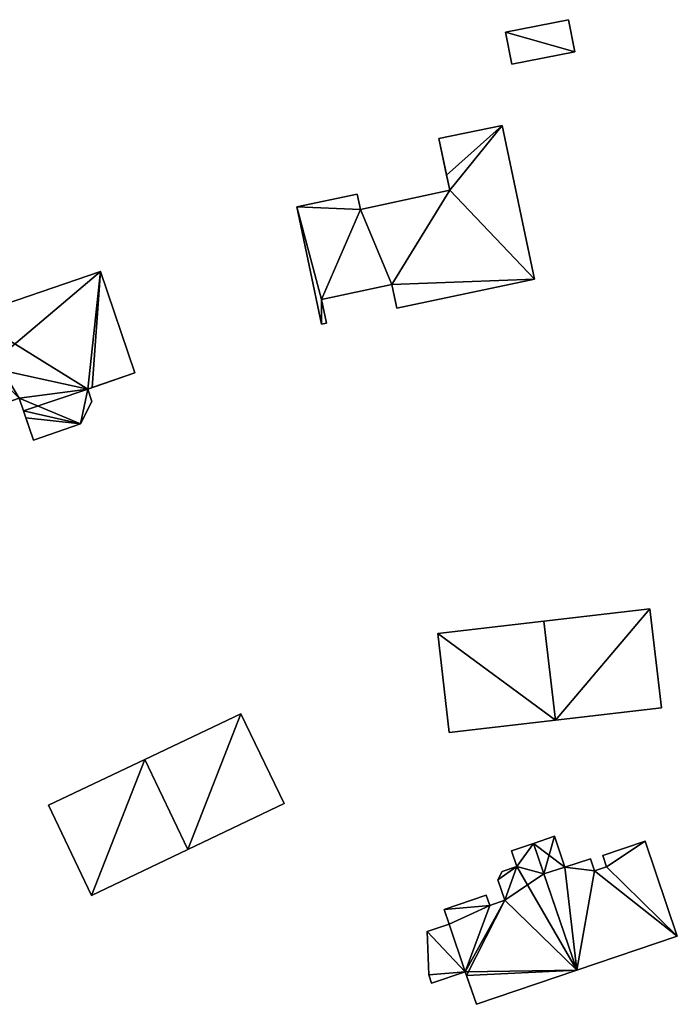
# Model space of a CAD drawing. Header units: inches. Extents: x 2560404 to 2560853, y 1205409 to 1205682.
# Tile 6 of 15: x 2560663 to 2560717, y 1205452 to 1205533. Entities that reach past the tile are written whole.
import ezdxf

# ---------------------------------------------------------------- set-up
doc = ezdxf.new("R2010")
doc.units = ezdxf.units.IN
doc.header["$MEASUREMENT"] = 0
doc.layers.add('bati3d_lod1_hmax_bat', color=10, linetype='Continuous')
doc.layers.add('bati3d_lod1_hmax_pt_bat', color=10, linetype='Continuous')

msp = doc.modelspace()

# ---------------------------------------------------------------- meshes
at = {"layer": 'bati3d_lod1_hmax_bat', "color": 22, "true_color": 0xdb4436}
mesh = msp.add_polyface(dxfattribs=at)
corners = [(2560703.243, 1205531.631, 610.386), (2560708.943, 1205530.03, 610.386), (2560703.762, 1205529.01, 610.386), (2560708.424, 1205532.66, 610.386), (2560703.762, 1205529.01, 613.647), (2560703.243, 1205531.631, 613.647), (2560708.943, 1205530.03, 613.647), (2560708.424, 1205532.66, 613.647)]
mesh.append_faces([[corners[k] for k in face] for face in [(5, 4, 6), (5, 6, 7), (3, 0, 5), (3, 5, 7), (1, 3, 7), (1, 7, 6), (2, 1, 6), (2, 6, 4), (0, 2, 4), (0, 4, 5), (0, 3, 1), (0, 1, 2)]])
mesh = msp.add_polyface(dxfattribs=at)
corners = [(2560698.679, 1205518.659, 606.191), (2560697.78, 1205522.9, 606.191), (2560702.971, 1205523.989, 606.191), (2560705.637, 1205511.366, 606.191), (2560691.338, 1205517.09, 606.191), (2560686.118, 1205517.3, 606.191), (2560691.069, 1205518.35, 606.191), (2560688.125, 1205507.668, 606.191), (2560688.136, 1205509.698, 606.191), (2560693.906, 1205510.918, 606.191), (2560694.315, 1205508.977, 606.191), (2560688.545, 1205507.758, 606.191), (2560697.78, 1205522.9, 613.146), (2560702.971, 1205523.989, 613.146), (2560698.679, 1205518.659, 613.146), (2560691.338, 1205517.09, 613.146), (2560691.069, 1205518.35, 613.146), (2560686.118, 1205517.3, 613.146), (2560688.125, 1205507.668, 613.146), (2560688.545, 1205507.758, 613.146), (2560688.136, 1205509.698, 613.146), (2560693.906, 1205510.918, 613.146), (2560694.315, 1205508.977, 613.146), (2560705.637, 1205511.366, 613.146)]
mesh.append_faces([[corners[k] for k in face] for face in [(15, 17, 20), (14, 21, 23), (15, 20, 21), (15, 21, 14), (20, 18, 19), (16, 17, 15), (20, 17, 18), (21, 22, 23), (13, 12, 14), (14, 23, 13), (3, 2, 13), (3, 13, 23), (10, 3, 23), (10, 23, 22), (9, 10, 22), (9, 22, 21), (8, 9, 21), (8, 21, 20), (11, 8, 20), (11, 20, 19), (7, 11, 19), (7, 19, 18), (5, 7, 18), (5, 18, 17), (6, 5, 17), (6, 17, 16), (4, 6, 16), (4, 16, 15), (0, 4, 15), (0, 15, 14), (1, 0, 14), (1, 14, 12), (2, 1, 12), (2, 12, 13), (8, 5, 4), (9, 0, 3), (8, 4, 9), (4, 0, 9), (7, 8, 11), (9, 3, 10), (7, 5, 8), (4, 5, 6), (0, 2, 3), (0, 1, 2)]])
mesh = msp.add_polyface(dxfattribs=at)
corners = [(2560672.813, 1205503.67, 606.494), (2560668.933, 1205502.345, 606.494), (2560669.996, 1205511.982, 606.494), (2560659.245, 1205508.333, 606.494), (2560663.301, 1205501.584, 606.494), (2560661.739, 1205501.05, 606.494), (2560669.284, 1205501.314, 606.494), (2560668.351, 1205499.486, 606.494), (2560664.471, 1205498.16, 606.494), (2560672.813, 1205503.67, 614.287), (2560668.933, 1205502.345, 614.287), (2560669.996, 1205511.982, 614.287), (2560659.245, 1205508.333, 614.287), (2560661.739, 1205501.05, 614.287), (2560663.301, 1205501.584, 614.287), (2560664.471, 1205498.16, 614.287), (2560668.351, 1205499.486, 614.287), (2560669.284, 1205501.314, 614.287)]
mesh.append_faces([[corners[k] for k in face] for face in [(14, 10, 12), (16, 10, 14), (12, 10, 11), (10, 9, 11), (16, 17, 10), (13, 14, 12), (15, 16, 14), (6, 1, 10), (6, 10, 17), (7, 6, 17), (7, 17, 16), (8, 7, 16), (8, 16, 15), (4, 8, 15), (4, 15, 14), (5, 4, 14), (5, 14, 13), (3, 5, 13), (3, 13, 12), (2, 3, 12), (2, 12, 11), (0, 2, 11), (0, 11, 9), (1, 0, 9), (1, 9, 10), (4, 1, 7), (3, 1, 4), (8, 4, 7), (1, 6, 7), (3, 4, 5), (2, 1, 3), (0, 1, 2)]])
mesh = msp.add_polyface(dxfattribs=at)
corners = [(2560715.089, 1205484.305, 595.641), (2560707.345, 1205475.162, 595.641), (2560706.388, 1205483.303, 595.641), (2560716.047, 1205476.184, 595.641), (2560706.388, 1205483.303, 605.634), (2560715.089, 1205484.305, 605.634), (2560707.345, 1205475.162, 605.634), (2560716.047, 1205476.184, 605.634)]
mesh.append_faces([[corners[k] for k in face] for face in [(5, 4, 6), (5, 6, 7), (3, 0, 5), (3, 5, 7), (1, 3, 7), (1, 7, 6), (2, 1, 6), (2, 6, 4), (0, 2, 4), (0, 4, 5), (0, 3, 1), (0, 1, 2)]])
mesh = msp.add_polyface(dxfattribs=at)
corners = [(2560697.696, 1205482.281, 595.456), (2560707.345, 1205475.162, 595.456), (2560698.624, 1205474.16, 595.456), (2560706.388, 1205483.303, 595.456), (2560698.624, 1205474.16, 605.628), (2560697.696, 1205482.281, 605.628), (2560707.345, 1205475.162, 605.628), (2560706.388, 1205483.303, 605.628)]
mesh.append_faces([[corners[k] for k in face] for face in [(5, 4, 6), (5, 6, 7), (3, 0, 5), (3, 5, 7), (1, 3, 7), (1, 7, 6), (2, 1, 6), (2, 6, 4), (0, 2, 4), (0, 4, 5), (0, 3, 1), (0, 1, 2)]])
mesh = msp.add_polyface(dxfattribs=at)
corners = [(2560677.161, 1205464.562, 595.472), (2560681.514, 1205475.692, 595.472), (2560685.061, 1205468.33, 595.472), (2560673.622, 1205471.933, 595.472), (2560685.061, 1205468.33, 605.774), (2560677.161, 1205464.562, 605.774), (2560681.514, 1205475.692, 605.774), (2560673.622, 1205471.933, 605.774)]
mesh.append_faces([[corners[k] for k in face] for face in [(5, 4, 6), (5, 6, 7), (3, 0, 5), (3, 5, 7), (1, 3, 7), (1, 7, 6), (2, 1, 6), (2, 6, 4), (0, 2, 4), (0, 4, 5), (0, 3, 1), (0, 1, 2)]])
mesh = msp.add_polyface(dxfattribs=at)
corners = [(2560669.251, 1205460.786, 595.45), (2560673.622, 1205471.933, 595.45), (2560677.161, 1205464.562, 595.45), (2560665.722, 1205468.185, 595.45), (2560677.161, 1205464.562, 605.775), (2560669.251, 1205460.786, 605.775), (2560673.622, 1205471.933, 605.775), (2560665.722, 1205468.185, 605.775)]
mesh.append_faces([[corners[k] for k in face] for face in [(5, 4, 6), (5, 6, 7), (3, 0, 5), (3, 5, 7), (1, 3, 7), (1, 7, 6), (2, 1, 6), (2, 6, 4), (0, 2, 4), (0, 4, 5), (0, 3, 1), (0, 1, 2)]])
mesh = msp.add_polyface(dxfattribs=at)
corners = [(2560714.705, 1205465.223, 590.72), (2560717.357, 1205457.445, 590.72), (2560711.545, 1205463.133, 590.72), (2560709.095, 1205454.634, 590.72), (2560710.545, 1205462.803, 590.72), (2560711.235, 1205464.053, 590.72), (2560708.124, 1205463.092, 590.72), (2560705.533, 1205465.051, 590.72), (2560707.273, 1205465.632, 590.72), (2560710.214, 1205463.793, 590.72), (2560717.357, 1205457.445, 600.509), (2560709.095, 1205454.634, 600.509), (2560714.705, 1205465.223, 600.509), (2560711.235, 1205464.053, 600.509), (2560711.545, 1205463.133, 600.509), (2560710.545, 1205462.803, 600.509), (2560710.214, 1205463.793, 600.509), (2560708.124, 1205463.092, 600.509), (2560707.273, 1205465.632, 600.509), (2560705.533, 1205465.051, 600.509)]
mesh.append_faces([[corners[k] for k in face] for face in [(17, 11, 15), (14, 15, 10), (16, 17, 15), (15, 11, 10), (12, 14, 10), (13, 14, 12), (19, 11, 17), (18, 19, 17), (7, 3, 11), (7, 11, 19), (8, 7, 19), (8, 19, 18), (6, 8, 18), (6, 18, 17), (9, 6, 17), (9, 17, 16), (4, 9, 16), (4, 16, 15), (2, 4, 15), (2, 15, 14), (5, 2, 14), (5, 14, 13), (0, 5, 13), (0, 13, 12), (1, 0, 12), (1, 12, 10), (3, 1, 10), (3, 10, 11), (4, 3, 6), (2, 1, 4), (9, 4, 6), (6, 3, 7), (6, 7, 8), (0, 2, 5), (1, 3, 4), (0, 1, 2)]])
mesh = msp.add_polyface(dxfattribs=at)
corners = [(2560699.946, 1205454.519, 590.214), (2560709.095, 1205454.634, 590.214), (2560700.852, 1205451.844, 590.214), (2560705.533, 1205465.051, 590.214), (2560704.183, 1205463.167, 590.214), (2560703.749, 1205464.45, 590.214), (2560697.174, 1205453.581, 590.214), (2560696.956, 1205454.259, 590.214), (2560696.804, 1205457.813, 590.214), (2560702.972, 1205462.757, 590.214), (2560702.626, 1205462.057, 590.214), (2560698.62, 1205458.429, 590.214), (2560698.212, 1205459.631, 590.214), (2560701.95, 1205459.958, 590.214), (2560701.663, 1205460.811, 590.214), (2560703.194, 1205460.38, 590.214), (2560699.946, 1205454.519, 600.508), (2560697.174, 1205453.581, 600.508), (2560700.852, 1205451.844, 600.508), (2560709.095, 1205454.634, 600.508), (2560705.533, 1205465.051, 600.508), (2560703.749, 1205464.45, 600.508), (2560704.183, 1205463.167, 600.508), (2560702.972, 1205462.757, 600.508), (2560702.626, 1205462.057, 600.508), (2560703.194, 1205460.38, 600.508), (2560701.95, 1205459.958, 600.508), (2560701.663, 1205460.811, 600.508), (2560698.212, 1205459.631, 600.508), (2560698.62, 1205458.429, 600.508), (2560696.804, 1205457.813, 600.508), (2560696.956, 1205454.259, 600.508)]
mesh.append_faces([[corners[k] for k in face] for face in [(19, 22, 25), (19, 25, 16), (26, 29, 16), (25, 26, 16), (25, 22, 24), (27, 28, 26), (20, 22, 19), (22, 23, 24), (19, 16, 18), (20, 21, 22), (26, 28, 29), (29, 30, 16), (31, 17, 16), (30, 31, 16), (7, 6, 17), (7, 17, 31), (8, 7, 31), (8, 31, 30), (11, 8, 30), (11, 30, 29), (12, 11, 29), (12, 29, 28), (14, 12, 28), (14, 28, 27), (13, 14, 27), (13, 27, 26), (15, 13, 26), (15, 26, 25), (10, 15, 25), (10, 25, 24), (9, 10, 24), (9, 24, 23), (4, 9, 23), (4, 23, 22), (5, 4, 22), (5, 22, 21), (3, 5, 21), (3, 21, 20), (1, 3, 20), (1, 20, 19), (2, 1, 19), (2, 19, 18), (0, 2, 18), (0, 18, 16), (6, 0, 16), (6, 16, 17), (13, 0, 11), (1, 15, 4), (15, 1, 0), (13, 15, 0), (4, 15, 10), (14, 13, 12), (12, 13, 11), (11, 0, 8), (9, 4, 10), (8, 0, 7), (0, 6, 7), (3, 4, 5), (3, 1, 4), (0, 1, 2)]])
at = {"layer": 'bati3d_lod1_hmax_pt_bat', "color": 22, "true_color": 0xdb4436}
mesh = msp.add_polyface(dxfattribs=at)
corners = [(2560703.243, 1205531.631, 610.386), (2560708.943, 1205530.03, 610.386), (2560703.762, 1205529.01, 610.386), (2560708.424, 1205532.66, 610.386), (2560703.762, 1205529.01, 613.647), (2560703.243, 1205531.631, 613.647), (2560708.943, 1205530.03, 613.647), (2560708.424, 1205532.66, 613.647)]
mesh.append_faces([[corners[k] for k in face] for face in [(5, 4, 6), (5, 6, 7), (3, 0, 5), (3, 5, 7), (1, 3, 7), (1, 7, 6), (2, 1, 6), (2, 6, 4), (0, 2, 4), (0, 4, 5), (0, 3, 1), (0, 1, 2)]])
mesh = msp.add_polyface(dxfattribs=at)
corners = [(2560698.414, 1205519.908, 606.191), (2560697.78, 1205522.9, 606.191), (2560702.971, 1205523.989, 606.191), (2560698.679, 1205518.659, 606.191), (2560705.637, 1205511.366, 606.191), (2560691.338, 1205517.09, 606.191), (2560686.118, 1205517.3, 606.191), (2560691.069, 1205518.35, 606.191), (2560688.125, 1205507.668, 606.191), (2560688.136, 1205509.698, 606.191), (2560693.906, 1205510.918, 606.191), (2560694.315, 1205508.977, 606.191), (2560688.545, 1205507.758, 606.191), (2560697.78, 1205522.9, 613.146), (2560702.971, 1205523.989, 613.146), (2560698.414, 1205519.908, 613.146), (2560698.679, 1205518.659, 613.146), (2560691.338, 1205517.09, 613.146), (2560691.069, 1205518.35, 613.146), (2560686.118, 1205517.3, 613.146), (2560688.125, 1205507.668, 613.146), (2560688.545, 1205507.758, 613.146), (2560688.136, 1205509.698, 613.146), (2560693.906, 1205510.918, 613.146), (2560694.315, 1205508.977, 613.146), (2560705.637, 1205511.366, 613.146)]
mesh.append_faces([[corners[k] for k in face] for face in [(17, 19, 22), (16, 23, 25), (17, 23, 16), (17, 22, 23), (16, 14, 15), (22, 20, 21), (18, 19, 17), (22, 19, 20), (25, 23, 24), (14, 13, 15), (16, 25, 14), (4, 2, 14), (4, 14, 25), (11, 4, 25), (11, 25, 24), (10, 11, 24), (10, 24, 23), (9, 10, 23), (9, 23, 22), (12, 9, 22), (12, 22, 21), (8, 12, 21), (8, 21, 20), (6, 8, 20), (6, 20, 19), (7, 6, 19), (7, 19, 18), (5, 7, 18), (5, 18, 17), (3, 5, 17), (3, 17, 16), (0, 3, 16), (0, 16, 15), (1, 0, 15), (1, 15, 13), (2, 1, 13), (2, 13, 14), (9, 6, 5), (10, 3, 4), (9, 5, 10), (5, 3, 10), (3, 0, 2), (8, 9, 12), (10, 4, 11), (8, 6, 9), (5, 6, 7), (3, 2, 4), (0, 1, 2)]])
mesh = msp.add_polyface(dxfattribs=at)
corners = [(2560669.996, 1205511.982, 606.494), (2560660.677, 1205504.152, 606.494), (2560659.245, 1205508.333, 606.494), (2560672.813, 1205503.67, 606.494), (2560669.295, 1205502.468, 606.494), (2560663.301, 1205501.584, 606.494), (2560661.739, 1205501.05, 606.494), (2560663.657, 1205500.543, 606.494), (2560668.933, 1205502.345, 606.494), (2560669.996, 1205511.982, 614.284), (2560672.813, 1205503.67, 614.284), (2560659.245, 1205508.333, 614.284), (2560660.677, 1205504.152, 614.284), (2560661.739, 1205501.05, 614.284), (2560663.301, 1205501.584, 614.284), (2560663.657, 1205500.543, 614.284), (2560668.933, 1205502.345, 614.284), (2560669.295, 1205502.468, 614.284)]
mesh.append_faces([[corners[k] for k in face] for face in [(12, 14, 16), (12, 16, 9), (12, 9, 11), (13, 14, 12), (17, 10, 9), (15, 16, 14), (16, 17, 9), (4, 3, 10), (4, 10, 17), (8, 4, 17), (8, 17, 16), (7, 8, 16), (7, 16, 15), (5, 7, 15), (5, 15, 14), (6, 5, 14), (6, 14, 13), (1, 6, 13), (1, 13, 12), (2, 1, 12), (2, 12, 11), (0, 2, 11), (0, 11, 9), (3, 0, 9), (3, 9, 10), (8, 5, 1), (8, 1, 0), (8, 0, 4), (7, 5, 8), (1, 5, 6), (0, 3, 4), (0, 1, 2)]])
mesh = msp.add_polyface(dxfattribs=at)
corners = [(2560663.848, 1205499.984, 606.494), (2560663.657, 1205500.543, 606.494), (2560668.351, 1205499.486, 606.494), (2560664.471, 1205498.16, 606.494), (2560668.933, 1205502.345, 606.494), (2560669.284, 1205501.314, 606.494), (2560663.657, 1205500.543, 611.96), (2560668.933, 1205502.345, 611.96), (2560663.848, 1205499.984, 611.96), (2560664.471, 1205498.16, 611.96), (2560668.351, 1205499.486, 611.96), (2560669.284, 1205501.314, 611.96)]
mesh.append_faces([[corners[k] for k in face] for face in [(10, 6, 8), (10, 7, 6), (9, 10, 8), (11, 7, 10), (5, 4, 7), (5, 7, 11), (2, 5, 11), (2, 11, 10), (3, 2, 10), (3, 10, 9), (0, 3, 9), (0, 9, 8), (1, 0, 8), (1, 8, 6), (4, 1, 6), (4, 6, 7), (4, 5, 2), (1, 4, 2), (3, 0, 2), (0, 1, 2)]])
mesh = msp.add_polyface(dxfattribs=at)
corners = [(2560715.089, 1205484.305, 595.641), (2560707.345, 1205475.162, 595.641), (2560706.388, 1205483.303, 595.641), (2560716.047, 1205476.184, 595.641), (2560706.388, 1205483.303, 605.629), (2560715.089, 1205484.305, 605.629), (2560707.345, 1205475.162, 605.629), (2560716.047, 1205476.184, 605.629)]
mesh.append_faces([[corners[k] for k in face] for face in [(5, 4, 6), (5, 6, 7), (3, 0, 5), (3, 5, 7), (1, 3, 7), (1, 7, 6), (2, 1, 6), (2, 6, 4), (0, 2, 4), (0, 4, 5), (0, 3, 1), (0, 1, 2)]])
mesh = msp.add_polyface(dxfattribs=at)
corners = [(2560697.696, 1205482.281, 595.456), (2560707.345, 1205475.162, 595.456), (2560698.624, 1205474.16, 595.456), (2560706.388, 1205483.303, 595.456), (2560698.624, 1205474.16, 605.626), (2560697.696, 1205482.281, 605.626), (2560707.345, 1205475.162, 605.626), (2560706.388, 1205483.303, 605.626)]
mesh.append_faces([[corners[k] for k in face] for face in [(5, 4, 6), (5, 6, 7), (3, 0, 5), (3, 5, 7), (1, 3, 7), (1, 7, 6), (2, 1, 6), (2, 6, 4), (0, 2, 4), (0, 4, 5), (0, 3, 1), (0, 1, 2)]])
mesh = msp.add_polyface(dxfattribs=at)
corners = [(2560677.161, 1205464.562, 595.472), (2560681.514, 1205475.692, 595.472), (2560685.061, 1205468.33, 595.472), (2560673.622, 1205471.933, 595.472), (2560685.061, 1205468.33, 605.777), (2560677.161, 1205464.562, 605.777), (2560681.514, 1205475.692, 605.777), (2560673.622, 1205471.933, 605.777)]
mesh.append_faces([[corners[k] for k in face] for face in [(5, 4, 6), (5, 6, 7), (3, 0, 5), (3, 5, 7), (1, 3, 7), (1, 7, 6), (2, 1, 6), (2, 6, 4), (0, 2, 4), (0, 4, 5), (0, 3, 1), (0, 1, 2)]])
mesh = msp.add_polyface(dxfattribs=at)
corners = [(2560669.251, 1205460.786, 595.45), (2560673.622, 1205471.933, 595.45), (2560677.161, 1205464.562, 595.45), (2560665.722, 1205468.185, 595.45), (2560677.161, 1205464.562, 605.775), (2560669.251, 1205460.786, 605.775), (2560673.622, 1205471.933, 605.775), (2560665.722, 1205468.185, 605.775)]
mesh.append_faces([[corners[k] for k in face] for face in [(5, 4, 6), (5, 6, 7), (3, 0, 5), (3, 5, 7), (1, 3, 7), (1, 7, 6), (2, 1, 6), (2, 6, 4), (0, 2, 4), (0, 4, 5), (0, 3, 1), (0, 1, 2)]])
mesh = msp.add_polyface(dxfattribs=at)
corners = [(2560717.357, 1205457.445, 590.72), (2560711.545, 1205463.133, 590.72), (2560714.705, 1205465.223, 590.72), (2560709.095, 1205454.634, 590.72), (2560710.545, 1205462.803, 590.72), (2560707.273, 1205465.632, 590.72), (2560706.39, 1205462.544, 590.72), (2560705.533, 1205465.051, 590.72), (2560711.235, 1205464.053, 590.72), (2560708.124, 1205463.092, 590.72), (2560710.214, 1205463.793, 590.72), (2560717.357, 1205457.445, 600.504), (2560709.095, 1205454.634, 600.504), (2560714.705, 1205465.223, 600.504), (2560711.235, 1205464.053, 600.504), (2560711.545, 1205463.133, 600.504), (2560710.545, 1205462.803, 600.504), (2560710.214, 1205463.793, 600.504), (2560708.124, 1205463.092, 600.504), (2560707.273, 1205465.632, 600.504), (2560705.533, 1205465.051, 600.504), (2560706.39, 1205462.544, 600.504)]
mesh.append_faces([[corners[k] for k in face] for face in [(18, 12, 16), (15, 16, 11), (19, 21, 18), (17, 18, 16), (16, 12, 11), (21, 12, 18), (13, 15, 11), (14, 15, 13), (19, 20, 21), (6, 3, 12), (6, 12, 21), (7, 6, 21), (7, 21, 20), (5, 7, 20), (5, 20, 19), (9, 5, 19), (9, 19, 18), (10, 9, 18), (10, 18, 17), (4, 10, 17), (4, 17, 16), (1, 4, 16), (1, 16, 15), (8, 1, 15), (8, 15, 14), (2, 8, 14), (2, 14, 13), (0, 2, 13), (0, 13, 11), (3, 0, 11), (3, 11, 12), (3, 9, 4), (0, 4, 1), (9, 6, 5), (4, 9, 10), (3, 6, 9), (1, 8, 2), (5, 6, 7), (3, 4, 0), (0, 1, 2)]])
mesh = msp.add_polyface(dxfattribs=at)
corners = [(2560700.052, 1205454.205, 590.214), (2560709.095, 1205454.634, 590.214), (2560700.852, 1205451.844, 590.214), (2560703.194, 1205460.38, 590.214), (2560706.39, 1205462.544, 590.214), (2560704.183, 1205463.167, 590.214), (2560705.533, 1205465.051, 590.214), (2560703.749, 1205464.45, 590.214), (2560698.62, 1205458.429, 590.214), (2560698.212, 1205459.631, 590.214), (2560701.95, 1205459.958, 590.214), (2560702.626, 1205462.057, 590.214), (2560702.972, 1205462.757, 590.214), (2560699.946, 1205454.519, 590.214), (2560701.663, 1205460.811, 590.214), (2560709.095, 1205454.634, 600.508), (2560700.852, 1205451.844, 600.508), (2560706.39, 1205462.544, 600.508), (2560705.533, 1205465.051, 600.508), (2560703.749, 1205464.45, 600.508), (2560704.183, 1205463.167, 600.508), (2560702.972, 1205462.757, 600.508), (2560702.626, 1205462.057, 600.508), (2560703.194, 1205460.38, 600.508), (2560701.95, 1205459.958, 600.508), (2560701.663, 1205460.811, 600.508), (2560698.212, 1205459.631, 600.508), (2560698.62, 1205458.429, 600.508), (2560699.946, 1205454.519, 600.508), (2560700.052, 1205454.205, 600.508)]
mesh.append_faces([[corners[k] for k in face] for face in [(23, 29, 15), (17, 20, 23), (24, 28, 23), (27, 28, 24), (23, 28, 29), (23, 20, 22), (26, 27, 24), (17, 23, 15), (25, 26, 24), (29, 16, 15), (18, 20, 17), (20, 21, 22), (18, 19, 20), (0, 2, 16), (0, 16, 29), (13, 0, 29), (13, 29, 28), (8, 13, 28), (8, 28, 27), (9, 8, 27), (9, 27, 26), (14, 9, 26), (14, 26, 25), (10, 14, 25), (10, 25, 24), (3, 10, 24), (3, 24, 23), (11, 3, 23), (11, 23, 22), (12, 11, 22), (12, 22, 21), (5, 12, 21), (5, 21, 20), (7, 5, 20), (7, 20, 19), (6, 7, 19), (6, 19, 18), (4, 6, 18), (4, 18, 17), (1, 4, 17), (1, 17, 15), (2, 1, 15), (2, 15, 16), (3, 5, 4), (0, 3, 1), (10, 3, 13), (11, 5, 3), (9, 14, 10), (0, 13, 3), (8, 10, 13), (11, 12, 5), (8, 9, 10), (7, 6, 5), (4, 5, 6), (3, 4, 1), (0, 1, 2)]])
mesh = msp.add_polyface(dxfattribs=at)
corners = [(2560698.62, 1205458.429, 590.214), (2560699.946, 1205454.519, 590.214), (2560696.804, 1205457.813, 590.214), (2560697.174, 1205453.581, 590.214), (2560696.956, 1205454.259, 590.214), (2560699.946, 1205454.519, 595.938), (2560697.174, 1205453.581, 595.938), (2560698.62, 1205458.429, 595.938), (2560696.804, 1205457.813, 595.938), (2560696.956, 1205454.259, 595.938)]
mesh.append_faces([[corners[k] for k in face] for face in [(9, 6, 5), (8, 5, 7), (8, 9, 5), (4, 3, 6), (4, 6, 9), (2, 4, 9), (2, 9, 8), (0, 2, 8), (0, 8, 7), (1, 0, 7), (1, 7, 5), (3, 1, 5), (3, 5, 6), (2, 1, 4), (1, 3, 4), (0, 1, 2)]])

doc.saveas('drawing.dxf')
